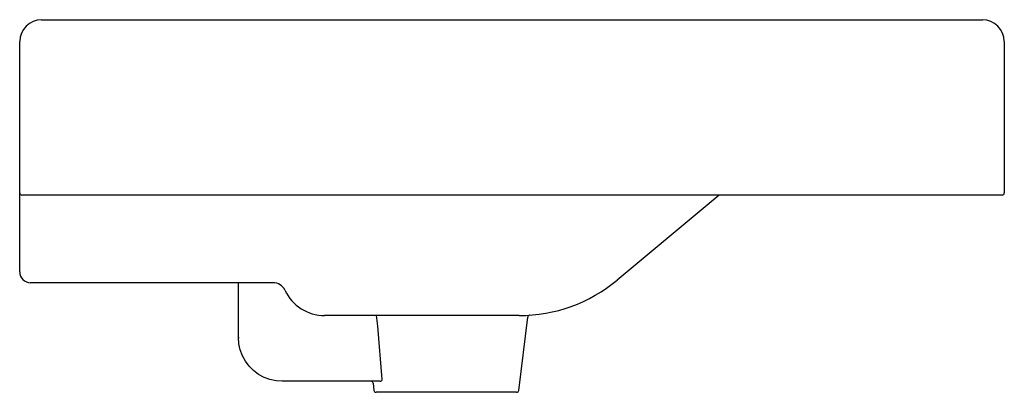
# Model space of a CAD drawing. Header units: millimetres. Extents: x 0 to 0.45, y -0.05 to 0.12.
import ezdxf

# ---------------------------------------------------------------- set-up
doc = ezdxf.new("R2010")
doc.units = ezdxf.units.MM
doc.header["$LTSCALE"] = 1.5
doc.layers.add('BLOCKS', color=3, linetype='Continuous')

msp = doc.modelspace()

# ---------------------------------------------------------------- linework, layer by layer
at = {"layer": 'BLOCKS'}
for p, q in [((0.01000000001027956, 0.1199999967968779), (0.439999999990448, 0.1199999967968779)), ((0, 0.04099999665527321), (0, 0.1099999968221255)), ((0.4500000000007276, 0.1099999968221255), (0.4500000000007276, 0.04099999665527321)), ((0, 0.004999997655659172), (0, 0.04099999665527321)), ((1.431743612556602e-08, 0.0409904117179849), (1.431743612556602e-08, 0.04099999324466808)), ((3.357172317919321e-05, 0.04047102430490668), (1.431743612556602e-08, 0.0409904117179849)), ((0.01000000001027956, 0.03999999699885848), (0.001000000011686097, 0.03999999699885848)), ((0.439999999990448, 0.03999999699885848), (0.01000000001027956, 0.03999999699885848)), ((0.3196205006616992, 0.03999999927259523), (0.2730899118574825, 0.001224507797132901)), ((0.4489999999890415, 0.03999999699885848), (0.439999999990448, 0.03999999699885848)), ((0.025000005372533, -6.264144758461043e-10), (0.004999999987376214, -2.900151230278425e-09)), ((0.1158064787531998, -2.900151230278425e-09), (0.025000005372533, -6.264144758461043e-10)), ((0.09999999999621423, -0.02500000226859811), (0.09999999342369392, -6.264144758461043e-10)), ((0.2282770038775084, -0.01500000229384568), (0.1393649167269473, -0.01500000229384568)), ((0.163681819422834, -0.01977307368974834), (0.1630316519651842, -0.0150243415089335)), ((0.2281069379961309, -0.04912073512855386), (0.2321702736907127, -0.01571108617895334)), ((0.2321646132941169, -0.01571132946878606), (0.2321702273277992, -0.01571095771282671)), ((0.2330933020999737, -0.01483411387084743), (0.23307290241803, -0.01483545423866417)), ((0.165679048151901, -0.044096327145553), (0.163681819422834, -0.01977307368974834)), ((0.1002035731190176, -0.02784629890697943), (0.09999999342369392, -0.02499999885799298)), ((0.09999999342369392, -0.02499999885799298), (0.1000192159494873, -0.02501878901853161)), ((0.1000192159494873, -0.02501878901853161), (0.1000761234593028, -0.02503686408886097)), ((0.1000761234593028, -0.02503686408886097), (0.1001685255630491, -0.02505352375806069)), ((0.1001685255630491, -0.02505352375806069), (0.1002928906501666, -0.02506811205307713)), ((0.1008101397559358, -0.03063464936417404), (0.1002035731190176, -0.02784629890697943)), ((0.101807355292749, -0.03330830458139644), (0.1008101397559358, -0.03063464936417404)), ((0.1031749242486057, -0.035812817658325), (0.101807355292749, -0.03330830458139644)), ((0.1048850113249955, -0.03809721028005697), (0.1031749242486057, -0.035812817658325)), ((0.1069027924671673, -0.04011499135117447), (0.1048850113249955, -0.03809721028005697)), ((0.1091871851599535, -0.04182507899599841), (0.1069027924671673, -0.04011499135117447)), ((0.1116916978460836, -0.04319264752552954), (0.1091871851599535, -0.04182507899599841)), ((0.114365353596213, -0.04418986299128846), (0.1116916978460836, -0.04319264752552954)), ((0.1171537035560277, -0.04479643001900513), (0.114365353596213, -0.04418986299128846)), ((0.1200000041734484, -0.04500000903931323), (0.1171537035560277, -0.04479643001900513)), ((0.1647588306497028, -0.04500000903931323), (0.1650798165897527, -0.04495485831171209)), ((0.1650798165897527, -0.04495485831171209), (0.1653671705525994, -0.04481824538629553)), ((0.1653671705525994, -0.04481824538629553), (0.1655633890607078, -0.04462333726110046)), ((0.1655633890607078, -0.04462333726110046), (0.165672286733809, -0.04437791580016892)), ((0.165672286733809, -0.04437791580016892), (0.1656881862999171, -0.0441773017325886)), ((0.1656881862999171, -0.0441773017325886), (0.1656790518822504, -0.04409632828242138)), ((0.1647588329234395, -0.04500000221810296), (0.1199999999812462, -0.04500000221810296)), ((0.1614988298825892, -0.04587927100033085), (0.1618930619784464, -0.04912073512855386)), ((0.2271142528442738, -0.05000000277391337), (0.1628857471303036, -0.05000000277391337))]:
    msp.add_line(p, q, dxfattribs=at)
for centre, radius, start, end in [((0.01000000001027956, 0.1099999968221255), 0.01, 90, 180), ((0.439999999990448, 0.1099999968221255), 0.01, 0, 90), ((0.001000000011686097, 0.04099999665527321), 0.0009999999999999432, 180, 270), ((0.4489999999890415, 0.04099999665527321), 0.001000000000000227, 270, 0), ((0.004999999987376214, 0.004999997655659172), 0.005, 180, 270), ((0.2282770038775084, 0.05499999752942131), 0.0700000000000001, 270, 309.8055710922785), ((0.1158064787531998, -0.006000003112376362), 0.006000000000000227, 25.02899948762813, 90), ((0.1393649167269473, 0.004999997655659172), 0.0200000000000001, 205.0289994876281, 270), ((0.2331629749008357, -0.01583168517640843), 0.001000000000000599, 97.43898809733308, 173.0732782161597), ((0.1605061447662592, -0.04600000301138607), 0.001000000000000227, 6.934348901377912, 90), ((0.1628857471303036, -0.04900000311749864), 0.00100000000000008, 186.9343489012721, 270), ((0.2271142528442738, -0.04900000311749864), 0.00100000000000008, 270, 353.0656510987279)]:
    msp.add_arc(centre, radius, start, end, dxfattribs=at)

doc.saveas('drawing.dxf')
